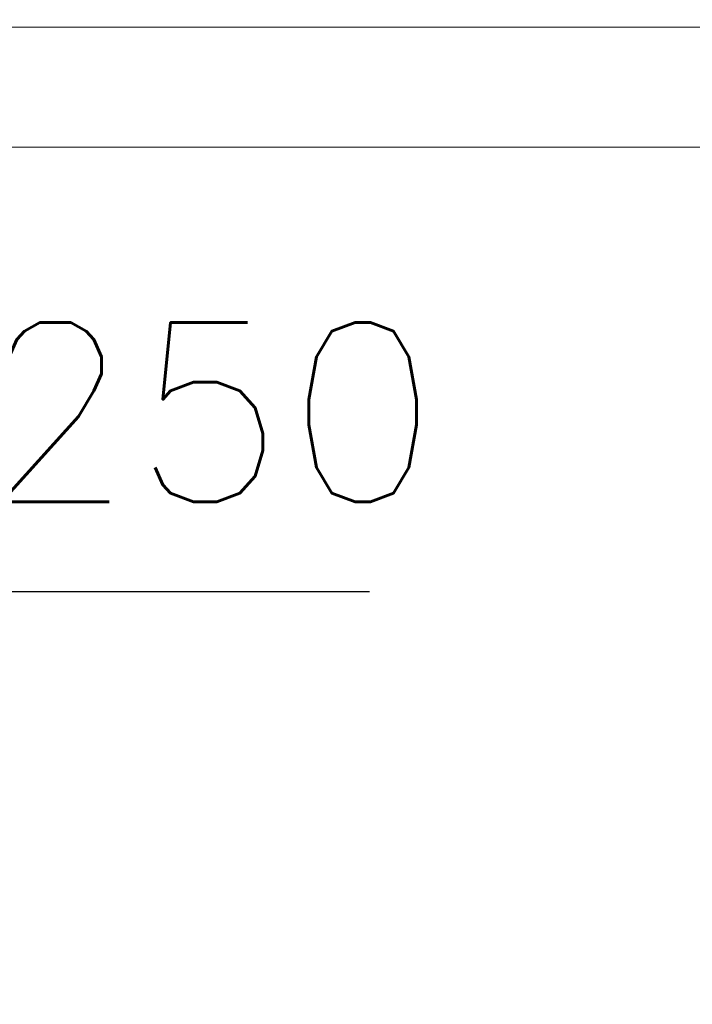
# Model space of a CAD drawing. Header units: millimetres. Extents: x -750 to 57307, y -2234 to 18901.
# Tile 92 of 102: x 19537 to 20100, y 15291 to 16115. Entities that reach past the tile are written whole.
import ezdxf

# ---------------------------------------------------------------- set-up
doc = ezdxf.new("R2010")
doc.units = ezdxf.units.MM
doc.header["$MEASUREMENT"] = 0
doc.linetypes.add('DASHED', pattern=[19.05, 12.7, -6.35])
doc.linetypes.add('HIDDEN', pattern=[0.375, 0.25, -0.125])
for name, color, linetype, lineweight, true_color in [('FLOOR RAISE', 4, 'DASHED', 0, 0x00ffff), ('GREY SCALE', 9, 'Continuous', 0, 0x808080), ('GREYSCALE', 9, 'Continuous', 0, 0x808080)]:
    doc.layers.add(name, color=color, linetype=linetype, lineweight=lineweight, true_color=true_color)
doc.layers.add('PLUMBING-DW-FR-TAG', color=7, linetype='Continuous')
doc.layers.add('TAG', color=7, linetype='Continuous')
doc.styles.add('ROMANS-100', font='romans.shx')

# ---------------------------------------------------------------- blocks, each defined once
blk = doc.blocks.new('FLOOR PLAN')
at = {"layer": 'GREYSCALE', "ltscale": 0.25}
for p, q in [((18432.57, 16108.55), (21213.33, 16108.55)), ((18432.57, 16008.31), (21213.33, 16008.31))]:
    blk.add_line(p, q, dxfattribs=at)
for centre, radius, start, end in [((21217.06, 10299.38), 7850.25, 90.386833, 134.7725), ((21222.47, 10287.47), 7709.61, 91.192759, 134.216772)]:
    blk.add_arc(centre, radius, start, end, dxfattribs=at)
at = {"layer": 'GREYSCALE'}
for radius, start, end in [(7752.88, 89.853691, 134.676255), (7602.52, 89.377122, 134.601307)]:
    blk.add_arc((21130.68, 10361.07), radius, start, end, dxfattribs=at)
blk = doc.blocks.new('FFL')
at = {"layer": 'TAG'}
blk.add_line((-300, 0), (1050, 0), dxfattribs=at)
at = {"layer": 'TAG', "style": 'ROMANS-100'}
blk.add_attdef('FFL', (720.39, 50), '', height=100, dxfattribs=at)

msp = doc.modelspace()

# ---------------------------------------------------------------- linework, layer by layer
at = {"layer": 'FLOOR RAISE', "linetype": 'HIDDEN', "ltscale": 500, "const_width": 20}
msp.add_lwpolyline([(13748.49, 12178.11, -0.331806), (21061.98, 18073.25, 1.216889)], format="xyb", dxfattribs=at)

# ---------------------------------------------------------------- block references
at = {"layer": 'GREY SCALE', "ltscale": 5}
msp.add_blockref('FLOOR PLAN', (0, 0), dxfattribs=at)
at = {"layer": 'PLUMBING-DW-FR-TAG'}
ref = msp.add_blockref('FFL', (18255.18, 15636.45), dxfattribs=dict(at, xscale=1.5, yscale=1.5, zscale=1.5))
ref.add_attrib('FFL', '+250', (19335.77, 15711.45), dxfattribs={"height": 150, "style": 'ROMANS-100'})

doc.saveas('drawing.dxf')
